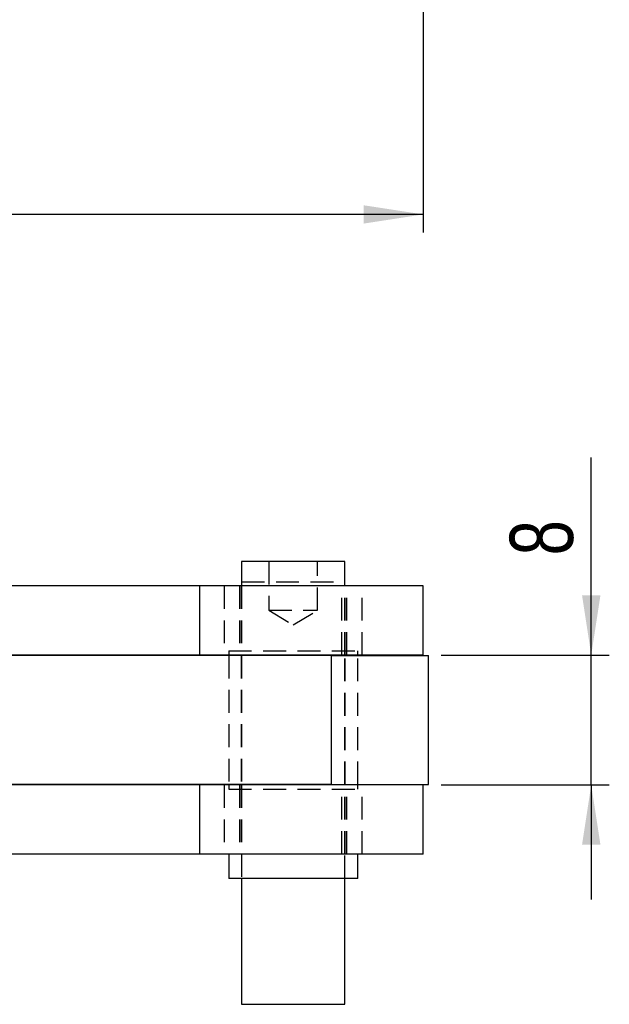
# Model space of a CAD drawing. Extents: x 48 to 414, y 17 to 322.
# Tile 8 of 17: x 207 to 243, y 18 to 79. Entities that reach past the tile are written whole.
import ezdxf

# ---------------------------------------------------------------- set-up
doc = ezdxf.new("R2010")
doc.units = 0
doc.header["$LTSCALE"] = 1.111111
doc.linetypes.add('HIDDEN', pattern=[1.905, 1.27, -0.635])
doc.layers.get('0').update_dxf_attribs({"linetype": 'CONTINUOUS'})
doc.styles.add('SLDTEXTSTYLE0', font='TXT', dxfattribs={"width": 0.75})
doc.dimstyles.new('SLDDIMSTYLE0', dxfattribs={"dimtxt": 3.888889, "dimasz": 3.668889, "dimexe": 0, "dimexo": 0.0625, "dimgap": 0.972222, "dimtad": 1, "dimdec": 0, "dimrnd": 1e-09, "dimzin": 12, "dimtxsty": 'SLDTEXTSTYLE0', "dimsah": 1, "dimcen": 0.09, "dimazin": 3, "dimtfac": 1, "dimtdec": 0, "dimtofl": 0, "dimtmove": 0, "dimatfit": 3, "dimtolj": 1, "dimtzin": 12})
doc.dimstyles.new('SLDDIMSTYLE3', dxfattribs={"dimtxt": 3.888889, "dimasz": 3.668889, "dimexe": 0, "dimexo": 0.0625, "dimgap": 0.972222, "dimtad": 1, "dimdec": 3, "dimrnd": 1e-09, "dimzin": 12, "dimtxsty": 'SLDTEXTSTYLE0', "dimsah": 1, "dimcen": 0.09, "dimazin": 3, "dimtfac": 1, "dimtdec": 3, "dimtmove": 0, "dimatfit": 3, "dimtolj": 1, "dimtzin": 12})

# ---------------------------------------------------------------- blocks, each defined once
blk = doc.blocks.new('_D_4')
at = {"color": 179, "linetype": 'CONTINUOUS'}
for p, q in [((66.123, 153.323), (66.123, 65.888)), ((231.789, 95.332), (231.789, 65.888)), ((231.789, 66.999), (66.123, 66.999))]:
    blk.add_line(p, q, dxfattribs=at)
for points in [[(66.123, 66.999), (69.792, 66.434), (69.792, 67.563)], [(231.789, 66.999), (228.12, 67.563), (228.12, 66.434)]]:
    blk.add_solid(points, dxfattribs=at)
at = {"color": 179, "linetype": 'CONTINUOUS', "insert": (145.312, 72.012, 0.1), "char_height": 3.8889, "attachment_point": 1, "style": 'SLDTEXTSTYLE0'}
blk.add_mtext('166', dxfattribs=at)
blk = doc.blocks.new('_D_7')
at = {"color": 179, "linetype": 'CONTINUOUS'}
for p, q in [((242.125, 39.88), (242.125, 52.046)), ((232.9, 39.88), (243.236, 39.88)), ((242.125, 31.88), (242.125, 39.88)), ((232.9, 31.88), (243.236, 31.88)), ((242.125, 31.88), (242.125, 24.825))]:
    blk.add_line(p, q, dxfattribs=at)
for points in [[(242.125, 39.88), (242.69, 43.549), (241.561, 43.549)], [(242.125, 31.88), (241.561, 28.211), (242.69, 28.211)]]:
    blk.add_solid(points, dxfattribs=at)
at = {"color": 179, "linetype": 'CONTINUOUS', "insert": (237.112, 46.012, -50.05), "char_height": 3.889, "attachment_point": 1, "rotation": 90, "style": 'SLDTEXTSTYLE0'}
blk.add_mtext('8', dxfattribs=at)

msp = doc.modelspace()

# ---------------------------------------------------------------- linework, layer by layer
at = {"color": 7, "linetype": 'CONTINUOUS'}
for p, q in [((220.61394, 45.630134), (220.61394, 44.130134)), ((223.507339, 45.630134), (220.61394, 45.630134)), ((226.963939, 45.630134), (223.507339, 45.630134)), ((226.963939, 44.130134), (226.963939, 45.630134)), ((218.042443, 44.130134), (205.539301, 44.130134)), ((218.042443, 39.880134), (218.042443, 44.130134)), ((231.788939, 44.130134), (218.042443, 44.130134)), ((231.788939, 39.880134), (231.788939, 44.130134)), ((218.042443, 39.880134), (205.813244, 39.880134)), ((226.121793, 39.848884), (205.814608, 39.848884)), ((231.788939, 39.880134), (218.042443, 39.880134)), ((219.820188, 39.880134), (219.820188, 39.848884)), ((220.61394, 39.880134), (220.61394, 39.848884)), ((226.121793, 39.848884), (226.121793, 31.911383)), ((226.121793, 39.848884), (232.12227, 39.848884)), ((226.963939, 39.848884), (226.963939, 39.880134)), ((227.757687, 39.848884), (227.757687, 39.880134)), ((232.12227, 31.911383), (232.12227, 39.848884)), ((218.042443, 31.880133), (205.811516, 31.880133)), ((226.121793, 31.911383), (205.812881, 31.911383)), ((218.042443, 27.630134), (218.042443, 31.880133)), ((231.788939, 31.880133), (218.042443, 31.880133)), ((219.820188, 31.911383), (219.820188, 31.880133)), ((220.61394, 31.911383), (220.61394, 31.880133)), ((226.121793, 31.911383), (232.12227, 31.911383)), ((226.963939, 31.880133), (226.963939, 31.911383)), ((227.757687, 31.880133), (227.757687, 31.911383)), ((231.788939, 27.630134), (231.788939, 31.880133)), ((218.042443, 27.630134), (205.535695, 27.630134)), ((231.788939, 27.630134), (218.042443, 27.630134)), ((219.820188, 27.630134), (219.820188, 26.130133)), ((227.757687, 26.130133), (227.757687, 27.630134)), ((223.436939, 26.130133), (219.820188, 26.130133)), ((220.61394, 26.130133), (220.61394, 18.380134)), ((227.757687, 26.130133), (223.436939, 26.130133)), ((226.963939, 18.380134), (226.963939, 26.130133)), ((220.61394, 18.380134), (226.963939, 18.380134))]:
    msp.add_line(p, q, dxfattribs=at)
at = {"color": 7, "linetype": 'HIDDEN'}
for p, q in [((222.288938, 45.630134), (222.288938, 42.630134)), ((225.288937, 42.630134), (225.288937, 45.630134)), ((220.61394, 44.380134), (226.963939, 44.380134)), ((219.53894, 44.130134), (219.53894, 39.880134)), ((220.488938, 44.130134), (220.488938, 39.880134)), ((220.588939, 44.130134), (220.588939, 39.880134)), ((220.61394, 44.130134), (220.61394, 39.880134)), ((226.78894, 39.880134), (226.78894, 44.130134)), ((226.963939, 39.880134), (226.963939, 44.130134)), ((226.98894, 39.880134), (226.98894, 44.130134)), ((227.088938, 39.880134), (227.088938, 44.130134)), ((228.038939, 39.880134), (228.038939, 44.130134)), ((222.288938, 42.630134), (225.288937, 42.630134)), ((222.288938, 42.630134), (223.788938, 41.728843)), ((223.788938, 41.728843), (225.288937, 42.630134)), ((219.820188, 40.130134), (227.757687, 40.130134)), ((219.820188, 40.130134), (219.820188, 39.880134)), ((227.757687, 39.880134), (227.757687, 40.130134)), ((219.820188, 39.848884), (219.820188, 31.911383)), ((220.588939, 39.848884), (220.588939, 31.911383)), ((220.61394, 39.848884), (220.61394, 31.911383)), ((226.122754, 39.848884), (226.122754, 31.911383)), ((226.963939, 31.911383), (226.963939, 39.848884)), ((226.98894, 31.911383), (226.98894, 39.848884)), ((227.757687, 31.911383), (227.757687, 39.848884)), ((219.53894, 31.880133), (219.53894, 27.630134)), ((219.820188, 31.880133), (219.820188, 31.630133)), ((219.820188, 31.630133), (227.757687, 31.630133)), ((220.488938, 31.880133), (220.488938, 27.630134)), ((220.588939, 31.880133), (220.588939, 27.630134)), ((220.61394, 31.880133), (220.61394, 27.630134)), ((226.78894, 27.630134), (226.78894, 31.880133)), ((226.963939, 27.630134), (226.963939, 31.880133)), ((226.98894, 27.630134), (226.98894, 31.880133)), ((227.088938, 27.630134), (227.088938, 31.880133)), ((227.757687, 31.630133), (227.757687, 31.880133)), ((228.038939, 27.630134), (228.038939, 31.880133)), ((220.61394, 27.630134), (220.61394, 26.130133)), ((226.963939, 26.130133), (226.963939, 27.630134))]:
    msp.add_line(p, q, dxfattribs=at)

# ---------------------------------------------------------------- dimensions: what is measured, and where the dimension line sits
at = {"color": 179, "linetype": 'CONTINUOUS'}
dim = msp.add_linear_dim(base=(66.122752, 66.998661), p1=(231.788939, 96.443105), p2=(66.122752, 154.433644), dimstyle='SLDDIMSTYLE0', dxfattribs=at)
dim.commit()
dim.dimension.update_dxf_attribs({"geometry": '_D_4', "text_midpoint": (151.201736, 66.998661), "dimtype": 160})
dim = msp.add_linear_dim(base=(242.125085, 39.880134), p1=(231.788939, 31.880134), p2=(231.788939, 39.880134), angle=90, dimstyle='SLDDIMSTYLE3', dxfattribs=at)
dim.commit()
dim.dimension.update_dxf_attribs({"geometry": '_D_7', "text_midpoint": (242.125085, 49.028929), "dimtype": 160})

doc.saveas('drawing.dxf')
